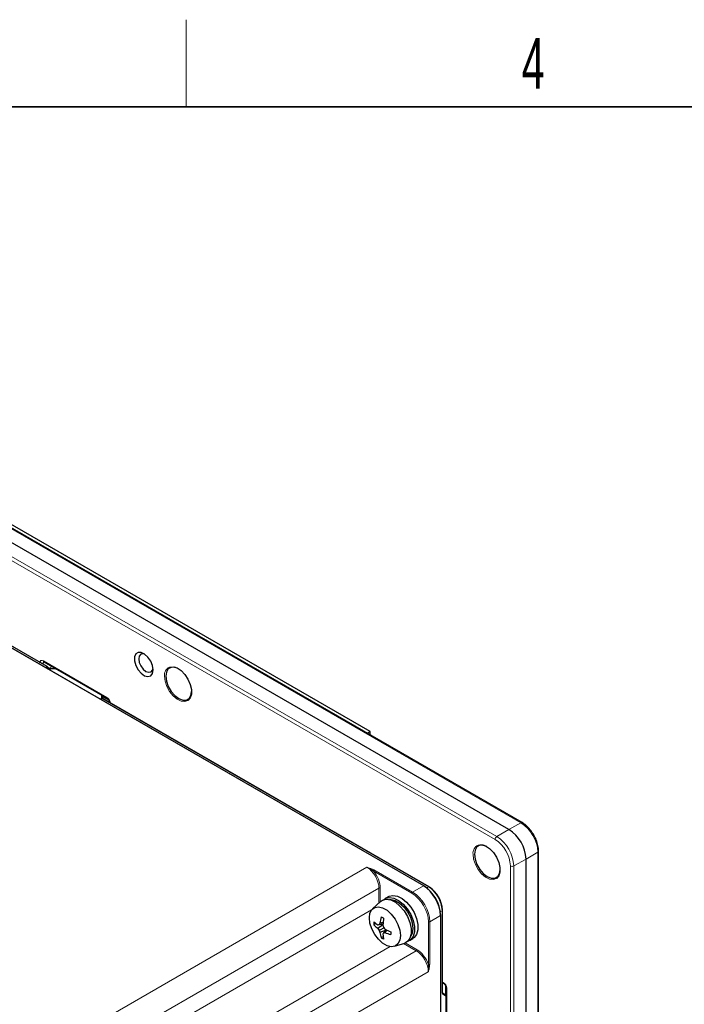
# Paper-space layout 'Blatt2' of a CAD drawing. Header units: millimetres. Extents: x 5 to 418, y 2 to 292.
# Tile 42 of 54: x 158 to 203, y 221 to 288. Entities that reach past the tile are written whole.
import ezdxf

# ---------------------------------------------------------------- set-up
doc = ezdxf.new("R2010")
doc.units = ezdxf.units.MM
doc.layers.add('SLD-0', color=7, linetype='Continuous')
doc.styles.add('SLDTEXTSTYLE0', font='TXT', dxfattribs={"width": 0.605})

psp = doc.layouts.new('Blatt2')

# ---------------------------------------------------------------- linework, layer by layer
at = {"color": 7, "linetype": 'Continuous', "lineweight": 18}
for p, q in [((192.254, 233.242), (127.436, 270.661)), ((125.782, 269.706), (190.6, 232.287)), ((190.484, 232.084), (125.666, 269.503)), ((185.55, 228.905), (129.797, 261.09)), ((159.631, 244.006), (130.144, 261.028)), ((159.506, 244.282), (159.416, 244.243)), ((159.416, 244.243), (159.416, 244.152)), ((159.427, 244.384), (163.794, 241.863)), ((159.559, 243.933), (159.658, 243.99)), ((159.691, 243.955), (159.606, 243.905)), ((159.658, 243.99), (159.631, 244.006)), ((159.731, 243.887), (159.691, 243.955)), ((159.824, 243.872), (160.02, 243.985)), ((159.833, 243.828), (159.731, 243.887)), ((159.787, 243.801), (159.833, 243.828)), ((159.933, 243.831), (159.834, 243.774)), ((159.933, 243.843), (159.933, 243.831)), ((160.287, 243.831), (159.933, 243.831)), ((163.429, 241.813), (163.429, 242.017)), ((163.943, 241.653), (163.496, 241.911)), ((163.33, 241.755), (163.429, 241.813)), ((163.468, 241.79), (163.369, 241.733)), ((163.496, 241.774), (163.468, 241.79)), ((163.496, 241.774), (163.496, 241.796)), ((185.911, 228.834), (163.496, 241.774)), ((191.427, 232.781), (192.254, 233.242)), ((190.6, 232.287), (191.427, 232.781)), ((193.418, 231.226), (192.605, 230.74)), ((193.418, 92.414), (193.418, 231.226)), ((192.605, 230.74), (191.764, 230.271)), ((154.184, 214.312), (181.669, 230.178)), ((184.76, 228.395), (182.106, 229.927)), ((182.153, 230.008), (184.806, 228.476)), ((191.53, 91.46), (191.53, 230.272)), ((191.764, 230.271), (191.764, 91.459)), ((182.494, 228.75), (155.331, 213.069)), ((182.494, 227.724), (182.494, 228.75)), ((182.587, 228.749), (182.587, 227.809)), ((184.806, 228.476), (185.55, 228.905)), ((185.771, 228.753), (185.911, 228.834)), ((156.378, 212.464), (181.987, 227.248)), ((186.709, 227.118), (186.854, 227.201)), ((186.854, 221.463), (186.854, 227.201)), ((185.891, 223.499), (185.891, 226.435)), ((186.728, 226.864), (185.984, 226.435)), ((185.984, 226.435), (185.984, 223.499)), ((186.728, 99.881), (186.728, 226.864)), ((185.065, 224.424), (184.174, 224.938)), ((184.293, 224.977), (185.112, 224.505)), ((183.268, 224.723), (158.086, 210.185)), ((158.086, 208.863), (185.065, 224.424)), ((185.89, 222.995), (158.393, 207.135)), ((186.874, 222.281), (186.916, 222.257)), ((187.067, 221.417), (187.067, 222.041)), ((187.151, 221.849), (187.151, 119.637)), ((187.102, 221.32), (186.854, 221.463))]:
    psp.add_line(p, q, dxfattribs=at)
at = {"color": 7, "linetype": 'Continuous', "lineweight": 25}
for p, q in [((192.335, 233.249), (127.517, 270.668)), ((191.427, 232.781), (126.609, 270.2)), ((181.881, 239.515), (140.633, 263.327)), ((185.584, 228.909), (129.831, 261.094)), ((159.691, 243.993), (130.177, 261.031)), ((159.461, 244.308), (163.829, 241.786)), ((159.746, 243.916), (159.716, 243.969)), ((159.833, 243.866), (159.746, 243.917)), ((160.266, 243.843), (159.933, 243.843)), ((163.496, 241.979), (163.496, 241.796)), ((163.35, 241.744), (163.435, 241.793)), ((185.945, 228.837), (163.502, 241.793)), ((163.981, 241.524), (163.981, 241.517)), ((181.681, 239.4), (181.881, 239.515)), ((181.881, 239.284), (181.881, 239.515)), ((193.465, 92.481), (193.465, 231.292)), ((192.605, 91.928), (192.605, 230.74)), ((182.612, 227.832), (182.06, 227.33)), ((183.169, 228.168), (182.933, 228.032)), ((186.874, 221.522), (186.874, 227.228)), ((182.276, 226.311), (182.134, 226.228)), ((182.773, 226.297), (182.506, 226.24)), ((182.781, 226.387), (182.564, 226.327)), ((186.749, 99.909), (186.749, 226.892)), ((182.771, 226.27), (182.425, 226.205)), ((182.767, 226.226), (182.425, 225.968)), ((182.843, 226.013), (182.506, 225.834)), ((182.989, 225.862), (182.564, 225.695)), ((183.005, 225.88), (182.811, 225.658)), ((183.051, 225.858), (182.896, 225.696)), ((182.786, 225.397), (182.65, 225.318)), ((183.555, 224.74), (184.265, 224.967)), ((184.6, 225.145), (184.835, 225.281)), ((186.874, 222.225), (186.95, 222.18)), ((187.102, 221.917), (187.102, 119.705)), ((186.874, 221.529), (187.102, 221.397))]:
    psp.add_line(p, q, dxfattribs=at)
at = {"color": 7, "linetype": 'Continuous', "lineweight": 25, "flags": 128}
for points in [[(166.973, 243.768), (166.929, 244.064), (166.803, 244.37), (166.613, 244.646), (166.384, 244.853), (166.147, 244.965), (165.934, 244.965), (165.773, 244.855), (165.687, 244.648), (165.687, 244.373), (165.773, 244.067), (165.934, 243.771), (166.147, 243.525), (166.384, 243.363), (166.613, 243.306), (166.803, 243.362), (166.929, 243.523), (166.973, 243.768)], [(166.406, 244.838), (166.288, 244.868), (166.128, 244.837), (166.02, 244.714), (165.983, 244.517), (166.02, 244.276), (166.128, 244.029), (166.288, 243.812), (166.478, 243.659), (166.667, 243.593), (166.828, 243.625), (166.935, 243.748), (166.967, 243.866)], [(168.706, 243.843), (168.455, 243.937), (168.209, 243.935), (168.014, 243.822), (167.888, 243.61), (167.845, 243.319)], [(168.093, 243.955), (168.101, 243.957), (168.341, 243.979), (168.612, 243.894), (168.889, 243.71), (169.147, 243.444), (169.364, 243.119), (169.52, 242.764), (169.602, 242.411), (169.602, 242.09), (169.52, 241.831), (169.364, 241.657), (169.347, 241.646)], [(167.845, 243.319), (167.888, 242.979), (168.014, 242.622), (168.209, 242.283), (168.455, 241.996), (168.729, 241.788), (169.002, 241.681), (169.248, 241.683), (169.444, 241.796), (169.569, 242.008), (169.612, 242.272)], [(189.306, 231.709), (189.314, 231.711), (189.555, 231.733), (189.825, 231.648), (190.102, 231.464), (190.36, 231.198), (190.577, 230.873), (190.734, 230.518), (190.815, 230.164), (190.815, 229.844), (190.734, 229.585), (190.577, 229.41), (190.56, 229.4)], [(189.919, 231.597), (189.669, 231.691), (189.422, 231.689), (189.227, 231.576), (189.101, 231.364), (189.058, 231.073)], [(189.058, 231.073), (189.101, 230.733), (189.227, 230.376), (189.422, 230.037), (189.669, 229.75), (189.942, 229.542), (190.215, 229.434), (190.461, 229.437), (190.657, 229.55), (190.782, 229.762), (190.825, 230.023)], [(182.612, 227.832), (182.738, 227.918), (183, 227.981), (183.303, 227.93), (183.623, 227.771), (183.937, 227.514), (184.222, 227.179), (184.457, 226.791), (184.623, 226.378), (184.71, 225.971), (184.71, 225.6), (184.623, 225.293), (184.457, 225.073), (184.265, 224.967)], [(182.829, 227.954), (182.962, 228.048), (183.224, 228.11), (183.527, 228.06), (183.847, 227.9), (184.161, 227.643), (184.446, 227.308), (184.681, 226.92), (184.847, 226.507), (184.934, 226.1), (184.934, 225.729), (184.847, 225.423), (184.681, 225.202), (184.48, 225.094)], [(183.169, 228.168), (183.198, 228.184), (183.46, 228.246), (183.762, 228.196), (184.083, 228.036), (184.397, 227.779), (184.682, 227.444), (184.916, 227.056), (185.083, 226.643), (185.17, 226.236), (185.17, 225.865), (185.083, 225.559), (184.916, 225.338), (184.835, 225.281)], [(183.222, 227.954), (183.326, 227.957), (183.615, 227.888), (183.917, 227.714), (184.207, 227.449), (184.461, 227.113), (184.659, 226.736), (184.784, 226.346), (184.827, 225.976), (184.784, 225.656), (184.676, 225.434)], [(181.836, 226.704), (181.879, 227.026), (182.005, 227.272), (182.204, 227.422), (182.459, 227.464), (182.75, 227.395), (183.053, 227.22), (183.344, 226.953), (183.599, 226.616), (183.798, 226.237), (183.924, 225.846), (183.967, 225.474), (183.924, 225.153), (183.798, 224.907), (183.599, 224.757), (183.344, 224.715), (183.053, 224.784), (182.75, 224.959), (182.459, 225.226), (182.204, 225.562), (182.005, 225.942), (181.879, 226.333), (181.836, 226.704)]]:
    psp.add_lwpolyline(points, dxfattribs=at)
at = {"color": 7, "linetype": 'Continuous', "lineweight": 18, "flags": 128}
for points in [[(159.686, 243.995), (159.69, 243.994), (159.691, 243.993)], [(159.691, 243.955), (159.7, 243.96), (159.707, 243.964), (159.712, 243.966), (159.715, 243.968), (159.716, 243.969)], [(159.833, 243.866), (159.837, 243.862), (159.838, 243.853), (159.837, 243.842), (159.833, 243.828)], [(160.229, 243.843), (160.238, 243.854), (160.242, 243.857)], [(169.347, 241.646), (169.147, 241.582), (168.889, 241.614), (168.612, 241.75), (168.341, 241.977), (168.101, 242.276), (167.912, 242.62), (167.792, 242.978), (167.75, 243.319)], [(163.502, 241.793), (163.5, 241.794), (163.496, 241.796)], [(163.981, 241.522), (163.981, 241.519), (163.981, 241.517)], [(190.56, 229.4), (190.36, 229.336), (190.102, 229.368), (189.825, 229.504), (189.555, 229.731), (189.314, 230.03), (189.125, 230.374), (189.005, 230.732), (188.964, 231.073)]]:
    psp.add_lwpolyline(points, dxfattribs=at)
at = {"color": 7, "linetype": 'Continuous', "lineweight": 18}
for centre, radius, start, end in [((159.311, 244.476), 0.256, 266.86601, 294.28662), ((159.506, 244.374), 0.0804, 172.95535, 235.73247), ((159.679, 243.958), 0.0377, 79.54177, 123.48081), ((159.607, 243.908), 0.0962, 28.85561, 58.04533), ((160.408, 244.074), 0.335, 203.89668, 223.41159), ((168.365, 243.398), 0.62, 116.02315, 187.28556), ((163.43, 241.736), 0.0765, 59.92932, 90.5113), ((163.449, 241.763), 0.0335, 54.38183, 114.31395), ((163.489, 241.759), 0.0377, 79.54177, 123.48081), ((163.877, 241.854), 0.083, 173.97139, 233.87933), ((192.301, 233.174), 0.0825, 65.329, 124.60678), ((190.89, 231.111), 2.53, 2.60548, 57.39452), ((189.578, 231.152), 0.62, 116.02315, 187.28556), ((190.74, 232.072), 0.257, 123.22971, 177.34769), ((189.259, 230.169), 2.274, 2.60548, 57.39452), ((189.236, 230.156), 2.53, 2.60548, 57.39452), ((193.382, 231.3), 0.0825, 295.38524, 354.66992), ((182.209, 229.922), 0.103, 123.22971, 177.34769), ((191.648, 230.5), 0.257, 242.65648, 296.76622), ((182.54, 228.658), 0.103, 62.65648, 116.76622), ((184.862, 228.39), 0.103, 123.22971, 177.34769), ((185.57, 228.878), 0.0334, 65.32395, 127.31983), ((186.84, 227.232), 0.0335, 294.37466, 354.3052), ((185.938, 226.527), 0.103, 242.65767, 296.74977), ((186.715, 226.895), 0.0334, 292.64531, 354.66615), ((185.009, 224.509), 0.103, 303.22971, 357.34769), ((185.938, 223.591), 0.103, 242.65767, 296.74977), ((186.996, 222.247), 0.0808, 173.1103, 235.47269), ((187.182, 221.923), 0.0805, 184.49279, 247.02738)]:
    psp.add_arc(centre, radius, start, end, dxfattribs=at)
at = {"color": 7, "linetype": 'Continuous', "lineweight": 25}
for centre, radius, start, end in [((159.658, 243.935), 0.0667, 30, 60.00269), ((163.468, 241.736), 0.0667, 60.00269, 119.99731), ((190.047, 230.623), 2.561, 2.60548, 57.39452), ((185.565, 228.881), 0.0335, 354.31775, 54.37007), ((185.931, 228.807), 0.0335, 65.69288, 125.61758), ((184.807, 227.108), 2.049, 2.60548, 57.39452), ((184.91, 227.167), 1.947, 2.60548, 57.39452), ((184.698, 226.327), 2.566, 177.79386, 182.20614), ((184.064, 228.668), 2.958, 229.27128, 236.36561), ((184.599, 224.917), 2.476, 145.28299, 147.70945), ((185.611, 225.95), 3.071, 164.67254, 172.94357), ((184.954, 230.561), 4.443, 238.76618, 241.23919), ((188.632, 225.802), 5.88, 171.54824, 176.01342), ((186.715, 226.888), 0.0335, 5.63188, 65.68826), ((183.658, 227.645), 2.08, 222.90346, 233.67882), ((184.896, 220.677), 6.055, 113.25211, 114.08461), ((185.458, 227.698), 3.492, 209.70073, 212.26913), ((185.526, 227.011), 3.241, 201.28315, 203.94422), ((184.595, 225.96), 2.048, 187.42127, 198.25778), ((187.692, 227.63), 5.126, 196.07178, 197.78491), ((188.564, 222.388), 6.618, 150.38567, 151.17712), ((187.166, 228.811), 5.149, 212.24559, 213.9895), ((181.442, 228.838), 3.462, 293.28532, 294.83714), ((185.468, 231.085), 5.758, 243.47645, 248.02566), ((184.119, 228.459), 3.022, 246.1247, 254.52435), ((187.755, 225.646), 4.443, 178.72604, 181.27396), ((184.015, 227.491), 2.566, 237.86118, 242.14419), ((185.603, 225.792), 2.845, 184.3082, 191.55665)]:
    psp.add_arc(centre, radius, start, end, dxfattribs=at)
at = {"color": 7, "linetype": 'Continuous', "lineweight": 18}
for centre, major_axis, ratio, start_param, end_param in [((159.428, 244.111), (-0.168, 0.29), 0.574751, 5.497729, 7.063964), ((159.546, 244.179), (-0.103, 0.135), 0.582975, 6.119278, 6.988848), ((159.631, 243.951), (0.0943, 0), 0.577382, 0.944946, 1.570796), ((159.933, 243.886), (0.141, 0.032), 0.368996, 3.844419, 4.629817), ((163.429, 241.867), (0.0416, 0.0977), 0.227773, 3.435538, 4.220936), ((163.793, 241.591), (-0.167, 0.288), 0.580018, 3.92689, 5.493125), ((181.668, 229.225), (-0.583, 1.01), 0.578729, 3.927225, 5.497716), ((181.715, 229.252), (-0.617, 1.068), 0.577557, 3.927224, 5.03262), ((184.759, 227.088), (-0.8, 1.386), 0.577562, 3.92722, 5.497704), ((184.807, 227.115), (-0.833, 1.443), 0.576731, 3.92723, 5.497714), ((185.064, 223.47), (-0.583, 1.01), 0.578749, 3.927206, 5.49769), ((185.111, 223.498), (-0.617, 1.068), 0.577562, 4.392205, 5.497704), ((186.915, 221.984), (-0.166, 0.289), 0.580018, 3.931817, 5.498052), ((186.807, 221.49), (0.0757, 0.0248), 0.571387, 5.185926, 6.756722), ((186.807, 221.49), (0.0497, 0.0707), 0.62845, 4.768833, 5.554231)]:
    psp.add_ellipse(centre, major_axis=major_axis, ratio=ratio, start_param=start_param, end_param=end_param, dxfattribs=at)
at = {"color": 7, "linetype": 'Continuous', "lineweight": 25}
for centre, major_axis, ratio, start_param, end_param in [((159.697, 243.868), (0.0488, 0.0488), 0.171521, 5.281983, 6.32911), ((185.55, 227.544), (-0.833, 1.443), 0.576731, 3.92723, 5.497714), ((185.598, 227.572), (-0.8, 1.386), 0.577562, 3.92722, 5.497704)]:
    psp.add_ellipse(centre, major_axis=major_axis, ratio=ratio, start_param=start_param, end_param=end_param, dxfattribs=at)
for points, knots in [([(159.44, 244.317), (159.44, 244.318), (159.44, 244.318), (159.454, 244.311), (159.461, 244.308)], [0, 0, 0, 0, 0.504299, 1, 1, 1, 1]), ([(159.933, 243.843), (159.923, 243.844), (159.896, 243.845), (159.86, 243.853), (159.839, 243.863), (159.833, 243.866)], [0, 0, 0, 0, 0.273903, 0.772548, 1, 1, 1, 1]), ([(163.829, 241.786), (163.839, 241.78), (163.86, 241.766), (163.9, 241.725), (163.937, 241.672), (163.965, 241.611), (163.979, 241.557), (163.98, 241.533), (163.981, 241.524)], [0, 0, 0, 0, 0.156918, 0.322042, 0.501373, 0.688322, 0.872816, 1, 1, 1, 1]), ([(193.171, 232.332), (193.12, 232.424), (193.002, 232.638), (192.757, 232.926), (192.522, 233.134), (192.378, 233.223), (192.335, 233.249)], [0, 0, 0, 0, 0.236322, 0.551203, 0.86766, 1, 1, 1, 1]), ([(193.465, 231.292), (193.462, 231.356), (193.456, 231.539), (193.382, 231.861), (193.279, 232.154), (193.189, 232.303), (193.171, 232.332)], [0, 0, 0, 0, 0.191294, 0.551476, 0.910964, 1, 1, 1, 1]), ([(186.95, 222.18), (186.96, 222.174), (186.981, 222.16), (187.02, 222.12), (187.057, 222.067), (187.086, 222.006), (187.1, 221.952), (187.101, 221.927), (187.102, 221.917)], [0, 0, 0, 0, 0.154824, 0.317793, 0.495514, 0.682188, 0.868013, 1, 1, 1, 1])]:
    psp.add_open_spline(points, degree=3, knots=knots, dxfattribs=at)
at = {"color": 7, "linetype": 'Continuous', "lineweight": 18}
for points, knots in [([(181.669, 230.178), (181.67, 230.178), (181.702, 230.169), (181.792, 230.144), (181.962, 230.096), (182.082, 230.04), (182.153, 230.008)], [0, 0, 0, 0, 0.0067156, 0.1877957, 0.5272714, 1, 1, 1, 1]), ([(181.669, 230.178), (181.67, 230.178), (181.699, 230.166), (181.781, 230.13), (181.932, 230.054), (182.043, 229.973), (182.106, 229.927)], [0, 0, 0, 0, 0.007035, 0.193157, 0.538471, 1, 1, 1, 1]), ([(185.984, 223.499), (185.978, 223.422), (185.966, 223.29), (185.922, 223.119), (185.899, 223.028), (185.891, 222.996), (185.89, 222.995)], [0, 0, 0, 0, 0.472838, 0.812244, 0.993283, 1, 1, 1, 1]), ([(185.891, 223.499), (185.9, 223.421), (185.914, 223.285), (185.904, 223.116), (185.895, 223.028), (185.89, 222.996), (185.89, 222.995)], [0, 0, 0, 0, 0.461641, 0.806885, 0.992963, 1, 1, 1, 1])]:
    psp.add_open_spline(points, degree=3, knots=knots, dxfattribs=at)
at = {"layer": 'SLD-0', "lineweight": 18}
psp.add_line((169.25, 282.5), (169.25, 288.5), dxfattribs=at)
at = {"layer": 'SLD-0', "lineweight": 35}
psp.add_line((408, 282.5), (26, 282.5), dxfattribs=at)

# ---------------------------------------------------------------- texts
at = {"layer": 'SLD-0', "insert": (193.103, 287.243), "char_height": 3.5, "attachment_point": 2, "style": 'SLDTEXTSTYLE0'}
psp.add_mtext('4', dxfattribs=at)

doc.saveas('drawing.dxf')
